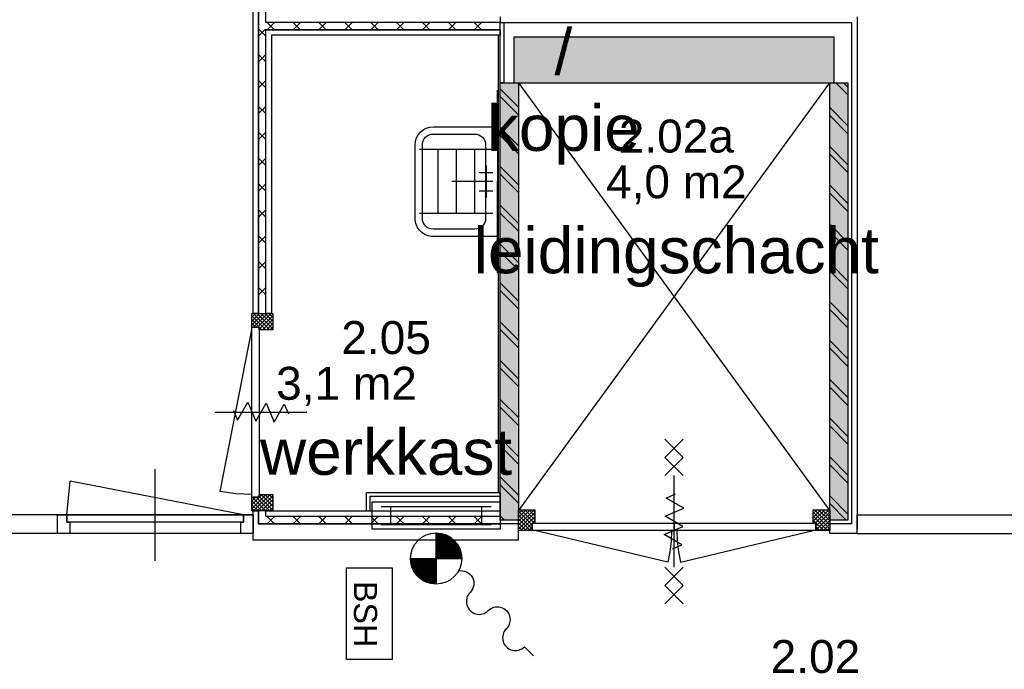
# Model space of a CAD drawing. Header units: millimetres. Extents: x -532 to 413144, y -532 to 654275.
# Tile 76 of 210: x 19825 to 25204, y 23484 to 27035. Entities that reach past the tile are written whole.
import ezdxf
from ezdxf.enums import TextEntityAlignment as Align

# ---------------------------------------------------------------- set-up
doc = ezdxf.new("R2010")
doc.units = ezdxf.units.MM
doc.header["$LTSCALE"] = 100
doc.linetypes.add('DASHED', pattern=[0.75, 0.5, -0.25])
for name, color, linetype in [('00---0--FM-RUIMTENR', 7, 'Continuous'), ('00---0--FM-TEKST', 7, 'Continuous'), ('A-0210-WAND-BU', 7, 'Continuous'), ('A-0216-WAND-BU-ISO', 7, 'Continuous'), ('A-0220-WAND-BI', 7, 'Continuous'), ('A-0220-WAND-BI-ARC', 254, 'Continuous'), ('A-0230-VLOER', 7, 'Continuous'), ('A-0530-INSTALL-W-WATER', 7, 'Continuous'), ('A-0630-INSTALL-E-VERLICHTING', 7, 'Continuous'), ('A-0740-INRICHTING-SANITAIR', 7, 'Continuous'), ('A-1130-TEKST+MAAT-BE', 7, 'Continuous'), ('BL31----_BRAND_SYM', 1, 'Continuous'), ('BL323---_BIDEUR', 1, 'Continuous'), ('BL40----_AFWERKING', 1, 'Continuous')]:
    doc.layers.add(name, color=color, linetype=linetype)
doc.styles.add('FM_TEKST', font='arial.ttf')
doc.styles.add('PAScad_tekst', font='arial.ttf')
doc.styles.add('PASviewer', font='arial.ttf')
pattern_1 = [(315, (-281802.85, 347031.77), (-106.066015, -106.06602), []), (315, (-281824.07, 347010.56), (-106.066015, -106.06602), [])]

# ---------------------------------------------------------------- blocks, each defined once
blk = doc.blocks.new('FM_RM3')
at = {"style": 'FM_TEKST'}
blk.add_attdef('RUIMTENR', text='', height=180, dxfattribs=at).set_placement((0, 0), align=Align.MIDDLE)
for tag, p, flags in [('BEDRIJFSORGAAN', (-720, -510), 1), ('RUIMTESOORT', (-725, -800), 1), ('GEBRUIK', (-760, -1095), 1), ('OPPERVLAKTE', (-755, -1380), 9), ('VLOEROPP', (-775, -1650), 9), ('OMTREK', (-760, -1935), 9), ('HANDLE', (-770, -2250), 9), ('VLRHANDLE', (-775, -2515), 9), ('HANDLEBLOK', (-770, -2805), 9)]:
    blk.add_attdef(tag, p, '', height=200, dxfattribs=dict(flags=flags))

msp = doc.modelspace()

# ---------------------------------------------------------------- hatches: boundary and pattern name
at = {"layer": 'A-0220-WAND-BI'}
h = msp.add_hatch(dxfattribs=at)
h.set_pattern_fill('ARKEY_AU__100P_11', color=256, angle=-90, style=0, pattern_type=0)
h.set_pattern_definition(pattern_1)
h.paths.add_polyline_path([(22450, 26690), (22550, 26690), (22550, 24300), (22450, 24300)], flags=0)
h = msp.add_hatch(dxfattribs=at)
h.set_pattern_fill('ARKEY_AU__100P_11', color=256, angle=-90, style=0, pattern_type=0)
h.set_pattern_definition(pattern_1)
h.paths.add_polyline_path([(24350, 24300), (24250, 24300), (24250, 26690), (24350, 26690)], flags=0)
at = {"layer": 'A-0220-WAND-BI-ARC'}
for points in [[(24275, 26690), (24275, 26940), (22525, 26940), (22525, 26690)], [(24275, 26690), (24275, 26940), (22525, 26940), (22525, 26690)], [(22450, 26690), (22550, 26690), (22550, 24300), (22450, 24300)], [(24350, 24300), (24250, 24300), (24250, 26690), (24350, 26690)]]:
    msp.add_hatch(color=256, dxfattribs=at).paths.add_polyline_path(points, flags=0)
at = {"layer": 'A-0530-INSTALL-W-WATER'}
h = msp.add_hatch(dxfattribs=at)
h.set_pattern_fill('ARKEY_AU__100P_7', color=256, angle=-90, style=0, pattern_type=0)
h.set_pattern_definition([(270, (-281718.28, 347116.625), (-0.2800000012, 5e-17), [])])
h.paths.add_polyline_path([(22100, 24230), (22124.3125, 24227.875), (22147.875, 24221.5625), (22170, 24211.25), (22190, 24197.25), (22207.25, 24180), (22221.25, 24160), (22231.5625, 24137.875), (22237.875, 24114.3125), (22240, 24090), (21960, 24090), (21962.125, 24065.6875), (21968.4375, 24042.125), (21978.75, 24020), (21992.75, 24000), (22010, 23982.75), (22030, 23968.75), (22052.125, 23958.4375), (22075.6875, 23952.125), (22100, 23950)], flags=0)

# ---------------------------------------------------------------- linework, layer by layer
at = {"layer": 'A-0210-WAND-BU', "ltscale": 10}
for points in [[(24275, 26940), (22525, 26940)], [(22525, 26940), (22525, 26690)], [(24275, 26690), (24275, 26940)], [(22525, 26690), (24275, 26690)]]:
    msp.add_lwpolyline(points, dxfattribs=at)
at = {"layer": 'A-0216-WAND-BU-ISO'}
for p, q in [((21177.21875, 26980), (21217.1875, 27020)), ((21217.21875, 26980), (21177.21875, 27020)), ((21318.625, 26980), (21358.625, 27020)), ((21358.625, 26980), (21318.625, 27020)), ((21460.0625, 26980), (21500.03125, 27020)), ((21500.03125, 26980), (21460.0625, 27020)), ((21601.46875, 26980), (21641.46875, 27020)), ((21641.46875, 26980), (21601.46875, 27020)), ((21742.875, 26980), (21782.875, 27020)), ((21782.875, 26980), (21742.90625, 27020)), ((21884.3125, 26980), (21924.3125, 27020)), ((21924.3125, 26980), (21884.3125, 27020)), ((22025.71875, 26980), (22065.71875, 27020)), ((22065.71875, 26980), (22025.75, 27020)), ((22167.15625, 26980), (22207.15625, 27020)), ((22207.15625, 26980), (22167.15625, 27020)), ((22308.5625, 26980), (22348.5625, 27020)), ((22348.5625, 26980), (22308.59375, 27020)), ((21130, 26985.65625), (21170, 26945.625)), ((21130, 26945.65625), (21167.1875, 26982.84375)), ((21130, 26804.21875), (21170, 26844.25)), ((21130, 26844.21875), (21170, 26804.21875)), ((21130, 26702.8125), (21170, 26662.8125)), ((21130, 26662.8125), (21170, 26702.8125)), ((21130, 26561.375), (21170, 26521.375)), ((21130, 26521.375), (21170, 26561.375)), ((21130, 26419.96875), (21170, 26379.96875)), ((21130, 26379.96875), (21170, 26419.96875)), ((21130, 26278.53125), (21170, 26238.53125)), ((21130, 26238.53125), (21170, 26278.53125)), ((21130, 26137.125), (21170, 26097.125)), ((21130, 26097.125), (21170, 26137.125)), ((21130, 25995.6875), (21170, 25955.6875)), ((21130, 25955.6875), (21170, 25995.6875)), ((21130, 25854.28125), (21170, 25814.28125)), ((21130, 25814.28125), (21170, 25854.28125)), ((21130, 25712.84375), (21170, 25672.84375)), ((21130, 25672.84375), (21170, 25712.84375)), ((21130, 25571.4375), (21170, 25531.4375)), ((21130, 25531.4375), (21170, 25571.4375)), ((21177.1875, 24280), (21217.1875, 24320)), ((21217.1875, 24280), (21177.21875, 24320)), ((21318.625, 24280), (21358.625, 24320)), ((21358.625, 24280), (21318.625, 24320)), ((21460.03125, 24280), (21500.03125, 24320)), ((21500.03125, 24280), (21460.0625, 24320)), ((21601.46875, 24280), (21641.46875, 24320)), ((21641.46875, 24280), (21601.46875, 24320)), ((21742.875, 24280), (21782.875, 24320)), ((21782.875, 24280), (21742.90625, 24320)), ((21884.3125, 24280), (21924.3125, 24320)), ((21924.3125, 24280), (21884.3125, 24320)), ((22025.71875, 24280), (22065.71875, 24320)), ((22065.71875, 24280), (22025.75, 24320)), ((22167.15625, 24280), (22207.15625, 24320)), ((22207.15625, 24280), (22167.15625, 24320)), ((22308.5625, 24280), (22348.5625, 24320)), ((22348.5625, 24280), (22308.5625, 24320))]:
    msp.add_line(p, q, dxfattribs=at)
at = {"layer": 'A-0216-WAND-BU-ISO', "ltscale": 10}
for points in [[(21130, 27000), (21130, 28220)], [(21170, 27020), (21170, 28180)], [(22450, 27020), (21170, 27020)], [(21130, 25430), (21130, 27000)], [(22450, 26980), (21170, 26980)], [(21170, 25430), (21170, 26980)], [(21130, 24280), (21130, 24350)], [(21170, 24320), (21170, 24350)], [(22450, 24320), (21170, 24320)], [(22450, 24280), (21130, 24280)]]:
    msp.add_lwpolyline(points, dxfattribs=at)
at = {"layer": 'A-0220-WAND-BI'}
for p, q in [((21100, 24328), (16257, 24328)), ((21100, 24226), (21100, 24328)), ((24400, 24328), (28177, 24328)), ((24400, 24226), (24400, 24328)), ((21100, 24226), (16257, 24226)), ((24400, 24226), (28177, 24226))]:
    msp.add_line(p, q, dxfattribs=at)
at = {"layer": 'A-0220-WAND-BI', "ltscale": 10}
msp.add_lwpolyline([(22450, 26690), (22450, 27020), (22470, 27020), (22470, 26690)], close=True, dxfattribs=at)
for points in [[(22440, 24450), (22440, 26950)], [(22450, 24300), (22450, 26690)], [(22450, 26690), (22550, 26690)], [(22550, 26690), (22550, 24300)], [(24250, 24300), (24250, 26690)], [(24250, 26690), (24350, 26690)], [(24350, 26690), (24350, 24300)], [(22550, 24300), (22450, 24300)], [(24350, 24300), (24250, 24300)]]:
    msp.add_lwpolyline(points, dxfattribs=at)
at = {"layer": 'A-0230-VLOER', "ltscale": 10}
for points in [[(22550, 26690), (24250, 24350)], [(22550, 24350), (24250, 26690)]]:
    msp.add_lwpolyline(points, dxfattribs=at)
at = {"layer": 'A-0530-INSTALL-W-WATER', "ltscale": 10}
for points in [[(21719, 24350), (21719, 24450), (22450, 24450), (22450, 24350)], [(21739, 24350), (21739, 24430), (22450, 24430), (22450, 24450)], [(21800, 24375), (22400, 24375)], [(21850, 24375), (21850, 24275)], [(22350, 24275), (22350, 24375)], [(22400, 24275), (21800, 24275)], [(22100, 24230), (22100, 23950)], [(21960, 24090), (22240, 24090)]]:
    msp.add_lwpolyline(points, dxfattribs=at)
msp.add_lwpolyline([(21750, 24250), (21750, 24400), (22450, 24400), (22450, 24250)], close=True, dxfattribs=at)
msp.add_lwpolyline([(22222.375, 24022.53125, -0.7420558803), (22285.625, 23904.375, 1.0000001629), (22384.625, 23805.375, -1.0000001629), (22483.59375, 23706.40625, 1.0000001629), (22582.59375, 23607.40625), (22632.09375, 23557.90625)], format="xyb", dxfattribs=at)
at = {"layer": 'A-0530-INSTALL-W-WATER'}
msp.add_circle((22100, 24090), 140.00714, dxfattribs=at)
at = {"layer": 'A-0630-INSTALL-E-VERLICHTING', "ltscale": 10}
msp.add_lwpolyline([(21610.5, 24038.21875), (21860.5, 24038.21875), (21860.5, 23538.21875), (21610.5, 23538.21875)], close=True, dxfattribs=at)
at = {"layer": 'A-0740-INRICHTING-SANITAIR', "ltscale": 10}
for points in [[(22435, 26450), (22435, 25850), (22085, 25850, -0.4142135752), (21985, 25950), (21985, 26350, -0.4142135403), (22085, 26450), (22435, 26450)], [(22085, 26410), (22310, 26410, -0.4142135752), (22370, 26350), (22370, 25950, -0.4142135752), (22310, 25890), (22085, 25890, -0.4142135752), (22025, 25950), (22025, 26350, -0.4142135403), (22085, 26410)]]:
    msp.add_lwpolyline(points, format="xyb", dxfattribs=at)
for points in [[(22410, 26325), (22010, 26325)], [(22110, 26325), (22110, 25975)], [(22210, 26325), (22210, 25975)], [(22310, 26325), (22310, 25975)], [(22335, 26200), (22410, 26200)], [(22372.5, 26237.5), (22372.5, 26062.5)], [(22410, 26150), (22185, 26150)], [(22335, 26100), (22410, 26100)], [(22410, 25975), (22010, 25975)]]:
    msp.add_lwpolyline(points, dxfattribs=at)
at = {"layer": 'A-1130-TEKST+MAAT-BE', "ltscale": 10}
for points in [[(21100, 27000), (21100, 28250)], [(21130, 28220), (21130, 27000)], [(21170, 27020), (21170, 28180)], [(22450, 27020), (21170, 27020)], [(22450, 27050), (22450, 27020)], [(21100, 25430), (21100, 27000)], [(21130, 27000), (21130, 25430)], [(21170, 26980), (22450, 26980)], [(21170, 25430), (21170, 26980)], [(22450, 26950), (21200, 26950)], [(21200, 26950), (21200, 25430)], [(22450, 26980), (22450, 26950)], [(21130, 25430), (21100, 25430)], [(21200, 25430), (21170, 25430)], [(21100, 24191), (21100, 24350)], [(21100, 24350), (21130, 24350)], [(21130, 24350), (21130, 24280)], [(21170, 24320), (21170, 24350)], [(21170, 24350), (21200, 24350)], [(22450, 24320), (21170, 24320)], [(21200, 24350), (22450, 24350)], [(22450, 24350), (22450, 24320)], [(21130, 24280), (22450, 24280)], [(22450, 24280), (22450, 24250)], [(22550, 24191), (21100, 24191)]]:
    msp.add_lwpolyline(points, dxfattribs=at)
at = {"layer": 'A-1130-TEKST+MAAT-BE'}
msp.add_point((21200, 24350), dxfattribs=at)
at = {"layer": 'BL31----_BRAND_SYM', "ltscale": 10}
for points in [[(20993.21875, 24898.3125), (21015.40625, 24847), (21070.875, 24944.09375), (21115.25, 24841.46875), (21170.75, 24938.53125), (21215.125, 24835.90625), (21270.59375, 24933), (21292.78125, 24881.6875)], [(20893, 24890), (21393, 24890)], [(23350, 24643), (23450, 24743)], [(23350, 24743), (23450, 24643)], [(23350, 24543), (23450, 24643)], [(23350, 24643), (23450, 24543)], [(20565.5, 24078), (20565.5, 24578)], [(23400, 24043), (23400, 24543)], [(23391.6875, 24143.21875), (23443, 24165.40625), (23345.90625, 24220.875), (23448.53125, 24265.25), (23351.46875, 24320.75), (23454.09375, 24365.125), (23357, 24420.59375), (23408.3125, 24442.78125)], [(23350, 23943), (23450, 24043)], [(23350, 24043), (23450, 23943)], [(23350, 23843), (23450, 23943)], [(23350, 23943), (23450, 23843)]]:
    msp.add_lwpolyline(points, dxfattribs=at)
at = {"layer": 'BL323---_BIDEUR'}
for p, q in [((21114.21875, 25430), (21093, 25408.78125)), ((21135.40625, 25430), (21093, 25387.5625)), ((21156.625, 25430), (21093, 25366.375)), ((21169.71875, 25340), (21093, 25416.75)), ((21148.5, 25340), (21093, 25395.53125)), ((21190.9375, 25340), (21100.9375, 25430)), ((21177.84375, 25430), (21102.84375, 25355)), ((21207, 25345.125), (21122.15625, 25430)), ((21199.0625, 25430), (21124.0625, 25355)), ((21207, 25416.71875), (21133, 25342.71875)), ((21207, 25366.34375), (21143.375, 25430)), ((21207, 25395.53125), (21151.46875, 25340)), ((21207, 25387.5625), (21164.59375, 25430)), ((21207, 25408.78125), (21185.78125, 25430)), ((21112.3125, 25355), (21093, 25374.3125)), ((21207, 25374.3125), (21172.6875, 25340)), ((21207, 25353.09375), (21193.90625, 25340)), ((20083, 24328), (20100.72977, 24512.13068)), ((21048, 24328), (20100.72977, 24512.13068)), ((21150.4375, 24440), (21093, 24382.5625)), ((21171.65625, 24440), (21093, 24361.34375)), ((21114.21875, 24425), (21093, 24403.78125)), ((21169.71875, 24350), (21094.71875, 24425)), ((21192.875, 24440), (21102.875, 24350)), ((21190.9375, 24350), (21115.9375, 24425)), ((21207, 24432.9375), (21124.0625, 24350)), ((21207, 24355.15625), (21133, 24429.15625)), ((21207, 24376.34375), (21143.375, 24440)), ((21207, 24397.5625), (21164.5625, 24440)), ((21207, 24418.78125), (21185.78125, 24440)), ((21148.5, 24350), (21093, 24405.5)), ((21127.3125, 24350), (21093, 24384.28125)), ((21207, 24411.71875), (21145.28125, 24350)), ((21207, 24390.5), (21166.5, 24350)), ((21207, 24369.28125), (21187.71875, 24350)), ((21106.09375, 24350), (21093, 24363.0625)), ((22571.21875, 24357), (22550, 24335.78125)), ((22592.4375, 24357), (22550, 24314.5625)), ((22613.65625, 24357), (22550, 24293.34375)), ((22634.875, 24357), (22550, 24272.125)), ((22550, 24349.0625), (22625, 24274.0625)), ((22640, 24340.90625), (22550, 24250.90625)), ((22550, 24327.84375), (22625, 24252.84375)), ((22563.28125, 24357), (22637.28125, 24283)), ((22640, 24319.6875), (22563.3125, 24243)), ((22584.5, 24357), (22640, 24301.5)), ((22605.71875, 24357), (22640, 24322.71875)), ((22626.90625, 24357), (22640, 24343.90625)), ((24181.21875, 24357), (24160, 24335.78125)), ((24202.4375, 24357), (24160, 24314.5625)), ((24223.65625, 24357), (24160, 24293.34375)), ((24160, 24342.84375), (24250, 24252.84375)), ((24160, 24321.625), (24238.65625, 24243)), ((24167.0625, 24357), (24250, 24274.0625)), ((24244.875, 24357), (24170.875, 24283)), ((24250, 24340.90625), (24175, 24265.9375)), ((24250, 24319.71875), (24175, 24244.71875)), ((24188.28125, 24357), (24250, 24295.28125)), ((24209.5, 24357), (24250, 24316.5)), ((24230.71875, 24357), (24250, 24337.6875)), ((22550, 24306.65625), (22613.625, 24243)), ((22550, 24285.4375), (22592.4375, 24243)), ((22550, 24264.21875), (22571.21875, 24243)), ((22640, 24298.46875), (22584.5, 24243)), ((22625, 24262.28125), (22605.71875, 24243)), ((24160, 24300.40625), (24217.4375, 24243)), ((24175, 24264.21875), (24196.21875, 24243)), ((24250, 24298.5), (24194.5, 24243)), ((24250, 24277.28125), (24215.71875, 24243)), ((22550, 24191), (22550, 24243)), ((24250, 24256.0625), (24236.9375, 24243)), ((24250, 24226), (24250, 24243))]:
    msp.add_line(p, q, dxfattribs=at)
at = {"layer": 'BL323---_BIDEUR', "ltscale": 10}
for points in [[(21093, 25430), (21207, 25430), (21207, 25340), (21133, 25340), (21133, 25355), (21093, 25355)], [(21093, 25355), (21133, 25355), (21133, 24425), (21093, 24425)], [(21093, 24425), (21133, 24425), (21133, 24440), (21207, 24440), (21207, 24350), (21093, 24350)], [(20083, 24328), (20083, 24288), (20098, 24288), (20098, 24226), (20031, 24226), (20031, 24328)], [(21048, 24328), (21048, 24288), (20083, 24288), (20083, 24328)], [(21100, 24328), (21100, 24226), (21033, 24226), (21033, 24288), (21048, 24288), (21048, 24328)], [(22550, 24243), (22550, 24357), (22640, 24357), (22640, 24283), (22625, 24283), (22625, 24243)], [(24175, 24243), (24175, 24283), (24160, 24283), (24160, 24357), (24250, 24357), (24250, 24243)], [(22625, 24243), (22625, 24283), (23400.375, 24283), (23400.375, 24243)], [(23400, 24243), (23400, 24283), (24175, 24283), (24175, 24243)]]:
    msp.add_lwpolyline(points, close=True, dxfattribs=at)
for points in [[(21207, 25430), (21207, 25340)], [(21093, 24440), (21005.9375, 24444.21875), (20919.6875, 24456.84375), (21093, 25340)], [(21207, 24440), (21207, 24350)], [(22550, 24357), (22640, 24357)], [(24160, 24357), (24250, 24357)], [(23385.375, 24243), (23383.125, 24185.0625), (23376.375, 24127.4375), (23365.15625, 24070.5625), (22640, 24243)], [(23415, 24243), (23417.25, 24185.0625), (23424, 24127.4375), (23435.21875, 24070.5625), (24160, 24243)]]:
    msp.add_lwpolyline(points, dxfattribs=at)
at = {"layer": 'BL40----_AFWERKING', "ltscale": 10}
for p, q in [((24400, 27050), (24400, 24250)), ((24400, 24226), (24250, 24226))]:
    msp.add_line(p, q, dxfattribs=at)
for points in [[(22450, 27020), (24370, 27020), (24370, 24280), (24250, 24280)], [(22550, 24280), (22450, 24280)]]:
    msp.add_lwpolyline(points, dxfattribs=at)
at = {"layer": 'BL40----_AFWERKING', "linetype": 'DASHED', "ltscale": 10}
msp.add_lwpolyline([(22435, 25650), (22435, 26650)], dxfattribs=at)

# ---------------------------------------------------------------- block references
at = {"layer": '00---0--FM-RUIMTENR', "color": 253}
ref = msp.add_blockref('FM_RM3', (23412.31882, 26398.95113), dxfattribs=at)
ref.add_attrib('RUIMTENR', '2.02a', dxfattribs={"layer": '0', "height": 180, "style": 'PASviewer'}).set_placement((23412.31882, 26398.95113), align=Align.MIDDLE)
ref = msp.add_blockref('FM_RM3', (21826.65264, 25297.62831), dxfattribs=at)
ref.add_attrib('RUIMTENR', '2.05', dxfattribs={"layer": '0', "height": 180, "style": 'PASviewer'}).set_placement((21826.65264, 25297.62831), align=Align.MIDDLE)
ref = msp.add_blockref('FM_RM3', (24172.23016, 23554.32714), dxfattribs=at)
ref.add_attrib('RUIMTENR', '2.02', dxfattribs={"layer": '0', "height": 180, "style": 'PASviewer'}).set_placement((24172.23016, 23554.32714), align=Align.MIDDLE)

# ---------------------------------------------------------------- texts
at = {"layer": '00---0--FM-TEKST', "color": 253, "style": 'PASviewer'}
for s, p in [('4,0 m2', (23412.31882, 26148.95113)), ('3,1 m2', (21610.27774, 25047.62831))]:
    msp.add_text(s, height=180, dxfattribs=at).set_placement(p, align=Align.MIDDLE_CENTER)
at = {"layer": '00---0--FM-TEKST', "color": 253, "char_height": 250, "width": 250, "attachment_point": 2, "style": 'PAScad_tekst'}
for s, insert in [('print / kopie', (22795.15998, 27401.51185)), ('leidingschacht', (23412.31882, 25898.95113)), ('werkkast', (21826.65264, 24797.62831))]:
    msp.add_mtext(s, dxfattribs=dict(at, insert=insert))
at = {"layer": 'A-0630-INSTALL-E-VERLICHTING', "insert": (21649.5, 23786.21875), "char_height": 126, "attachment_point": 8, "rotation": 270, "line_spacing_factor": 1.333333}
msp.add_mtext('{\\fARIAL|b0|i0|c12|p0;BSH}', dxfattribs=at)

doc.saveas('drawing.dxf')
